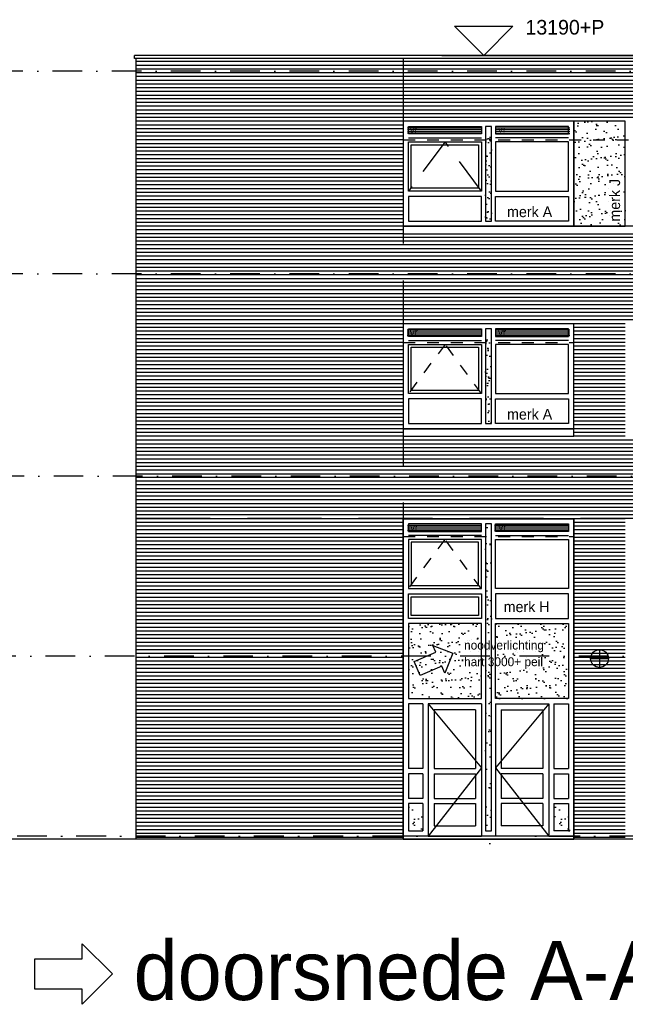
# Model space of a CAD drawing. Extents: x 0 to 140000, y 0 to 84100.
# Tile 71 of 105: x 9899 to 20122, y 42794 to 59427. Entities that reach past the tile are written whole.
import ezdxf
from ezdxf.enums import TextEntityAlignment as Align

# ---------------------------------------------------------------- set-up
doc = ezdxf.new("R2010")
doc.units = 0
doc.header["$LTSCALE"] = 100
doc.header["$MEASUREMENT"] = 0
for name, pattern in [('B0201', [50, 31.25, -6.25, 6.25, -6.25]), ('B0701', [9.375, 6.25, -3.125]), ('B0703', [18.75, 12.5, -6.25]), ('DASHDOT', [1, 0.5, -0.25, 0, -0.25]), ('TEGELS', [4, 2, -2])]:
    doc.linetypes.add(name, pattern=pattern)
doc.layers.get('0').update_dxf_attribs({"linetype": 'CONTINUOUS'})
for name, color, linetype in [('AA31----_BUITENKOZ', 7, 'CONTINUOUS'), ('AA31----_BUITENKOZIJ', 7, 'CONTINUOUS'), ('AL$0A---_WIJZIGINGEN', 2, 'CONTINUOUS'), ('AL$7A---_STRAMIEN', 42, 'B0201'), ('AL11----_GRONDWERK', 4, 'CONTINUOUS'), ('AL21----_BUITENWAND', 2, 'CONTINUOUS'), ('AL31----_BUITENKOZ', 7, 'CONTINUOUS'), ('AL31----_BUITENKOZIJ', 7, 'CONTINUOUS'), ('AM$1A---_ALGEMEEN', 1, 'CONTINUOUS'), ('AT$0A---_WIJZIGINGEN', 7, 'CONTINUOUS'), ('AT$1A---_ALGEMEEN', 7, 'CONTINUOUS'), ('AT$1A---_TEKST', 2, 'CONTINUOUS'), ('DLLATATIE', 3, 'B0703'), ('NOODVERLICHTING', 2, 'CONTINUOUS'), ('VENTILATIE', 1, 'CONTINUOUS'), ('ZONWERING', 4, 'TEGELS')]:
    doc.layers.add(name, color=color, linetype=linetype)
doc.styles.add('00_100', font='B-GBP.shx', dxfattribs={"height": 120})
doc.styles.add('01_100', font='B-GBP.shx', dxfattribs={"height": 180})
doc.styles.add('02_100', font='B-GBP.shx', dxfattribs={"height": 250})
doc.styles.add('03_200', font='B-GBP.shx', dxfattribs={"height": 700})
doc.styles.add('03_AT', font='B-GBP')
doc.styles.add('B-01', font='b-gbp')
pattern_1 = [(37.5, (-52903.8, -82412.16), (-7.6852, 235.0725), [0, -185.44, 0, -207.4, 0, -198.25]), (7.5, (-52903.8, -82412.16), (215.9128, 344.3018), [0, -100.04, 0, -167.14, 0, -64.05]), (327.5, (-53053.86, -82412.16), (379.9253, 0.6904), [0, -61, 0, -219.6, 0, -286.7]), (317.5, (-53053.86, -82412.16), (366.7474, 107.0764), [0, -30.5, 0, -143.96, 0, -164.7])]
pattern_2 = [(37.5, (-36532.1, -26474.17), (-7.6852, 235.0725), [0, -185.44, 0, -207.4, 0, -198.25]), (7.5, (-36532.1, -26474.17), (215.9128, 344.3018), [0, -100.04, 0, -167.14, 0, -64.05]), (327.5, (-36682.17, -26474.17), (379.9253, 0.6904), [0, -61, 0, -219.6, 0, -286.7]), (317.5, (-36682.17, -26474.17), (366.7474, 107.0764), [0, -30.5, 0, -143.96, 0, -164.7])]
pattern_3 = [(37.5, (-116934.59, -44875.38), (-7.6852, 235.0725), [0, -185.44, 0, -207.4, 0, -198.25]), (7.5, (-116934.6, -44875.38), (215.91276, 344.3018), [0, -100.04, 0, -167.14, 0, -64.05]), (327.5, (-117084.65, -44875.38), (379.9253, 0.6904), [0, -61, 0, -219.6, 0, -286.7]), (317.5, (-117084.65, -44875.38), (366.74745, 107.0764), [0, -30.5, 0, -143.96, 0, -164.7])]

# ---------------------------------------------------------------- blocks, each defined once
blk = doc.blocks.new('PH31-001')
at = {"layer": 'AL31----_BUITENKOZ'}
h = blk.add_hatch(dxfattribs=at)
h.set_pattern_fill('AR-SAND', color=256, scale=122, style=0)
h.set_pattern_definition(pattern_1)
h.paths.add_polyline_path([(1490, 1580), (1390, 1580), (1390, 67), (1490, 67)])
for p, q in [((88, 1492), (1323, 1492)), ((2792, 1492), (1557, 1492)), ((0, 0), (0, 0)), ((0, 0), (0, 0))]:
    blk.add_line(p, q, dxfattribs=at)
at = {"layer": 'AL31----_BUITENKOZ', "color": 1, "linetype": 'TEGELS'}
for p, q in [((709, 1425), (88, 593)), ((1323, 593), (709, 1425))]:
    blk.add_line(p, q, dxfattribs=at)
at = {"layer": 'AL31----_BUITENKOZ'}
for points in [[(2880, 0), (2880, 1774), (0, 1774), (0, 1774), (0, 0)], [(88, 1559), (88, 1686), (1323, 1686), (1323, 1559)], [(1490, 1686), (1390, 1686), (1390, 88), (1490, 88)], [(2792, 1559), (2792, 1686), (1557, 1686), (1557, 1559)], [(88, 593), (88, 1425), (1323, 1425), (1323, 593)], [(2792, 593), (2792, 1425), (1557, 1425), (1557, 593)], [(88, 505), (88, 88), (1323, 88), (1323, 505)], [(2792, 505), (2792, 88), (1557, 88), (1557, 505)]]:
    blk.add_lwpolyline(points, close=True, dxfattribs=at)
at = {"layer": 'AL31----_BUITENKOZ', "color": 1}
blk.add_lwpolyline([(138, 643), (138, 1375), (1273, 1375), (1273, 643)], close=True, dxfattribs=at)
at = {"layer": 'AT$1A---_TEKST', "style": '01_100'}
blk.add_text('merk A', height=180, dxfattribs=at).set_placement((1754, 154))
blk = doc.blocks.new('AS01PM01')
for p, q in [((-7, 7), (7, 7)), ((0, 0), (-7, 7)), ((0, 0), (7, 7)), ((-10, 0), (39.4, 0))]:
    blk.add_line(p, q)
at = {"color": 7, "style": 'B-01'}
blk.add_attdef('PEILM', text='', height=3.5, dxfattribs=at).set_placement((-10, 5), align=Align.RIGHT)
blk.add_attdef('OMSCHR', (10, 5), '', height=3.5, dxfattribs=at)
blk = doc.blocks.new('PH31-039')
at = {"layer": 'AA31----_BUITENKOZ'}
h = blk.add_hatch(dxfattribs=at)
h.set_pattern_fill('AR-SAND', color=256, scale=122, style=0)
h.set_pattern_definition([(37.5, (-19824.08, -53610.47), (-7.6852, 235.0725), [0, -185.44, 0, -207.4, 0, -198.25]), (7.5, (-19824.08, -53610.47), (215.9128, 344.3018), [0, -100.04, 0, -167.14, 0, -64.05]), (327.5, (-19974.14, -53610.47), (379.9253, 0.6904), [0, -61, 0, -219.6, 0, -286.7]), (317.5, (-19974.14, -53610.47), (366.7474, 107.0764), [0, -30.5, 0, -143.96, 0, -164.7])])
h.paths.add_polyline_path([(0, 1774), (-870, 1774), (-870, 0), (0, 0)])
h.paths.add_polyline_path([(-43, 33), (-43, 1023), (-313, 1023), (-313, 33)], flags=24)
at = {"layer": 'AL31----_BUITENKOZ', "color": 42}
blk.add_lwpolyline([(-870, 0), (0, 0), (0, 1774), (-870, 1774)], close=True, dxfattribs=at)
at = {"layer": 'AT$1A---_TEKST', "color": 1, "style": '01_100'}
blk.add_text('merk J', height=180, rotation=90, dxfattribs=at).set_placement((-88, 78))
blk = doc.blocks.new('PH31-004')
at = {"layer": 'AL31----_BUITENKOZ'}
h = blk.add_hatch(dxfattribs=at)
h.set_pattern_fill('AR-SAND', color=256, scale=122, style=0)
h.set_pattern_definition(pattern_1)
h.paths.add_polyline_path([(1490, 1580), (1390, 1580), (1390, 67), (1490, 67)])
for p, q in [((88, 1492), (1323, 1492)), ((2792, 1492), (1557, 1492)), ((0, 0), (0, 0))]:
    blk.add_line(p, q, dxfattribs=at)
at = {"layer": 'AL31----_BUITENKOZ', "color": 1, "linetype": 'B0701'}
for p, q in [((709, 1425), (88, 593)), ((1323, 593), (709, 1425))]:
    blk.add_line(p, q, dxfattribs=at)
at = {"layer": 'AL31----_BUITENKOZ'}
for points in [[(2880, 0), (2880, 1774), (0, 1774), (0, 1774), (0, 0)], [(88, 1559), (88, 1686), (1323, 1686), (1323, 1559)], [(1490, 1686), (1390, 1686), (1390, 88), (1490, 88)], [(2792, 1559), (2792, 1686), (1557, 1686), (1557, 1559)], [(88, 593), (88, 1425), (1323, 1425), (1323, 593)], [(2792, 593), (2792, 1425), (1557, 1425), (1557, 593)], [(88, 505), (88, 88), (1323, 88), (1323, 505)], [(2792, 505), (2792, 88), (1557, 88), (1557, 505)]]:
    blk.add_lwpolyline(points, close=True, dxfattribs=at)
at = {"layer": 'AL31----_BUITENKOZ', "color": 1}
blk.add_lwpolyline([(138, 643), (138, 1375), (1273, 1375), (1273, 643)], close=True, dxfattribs=at)
at = {"layer": 'AT$1A---_TEKST', "style": '01_100'}
blk.add_text('merk A', height=180, dxfattribs=at).set_placement((1754, 154))
blk = doc.blocks.new('PH31-041')
at = {"layer": 'AA31----_BUITENKOZ'}
h = blk.add_hatch(dxfattribs=at)
h.set_pattern_fill('AR-SAND', color=256, scale=122, style=0)
h.set_pattern_definition([(37.5, (-135403.8, -72586.83), (-7.6852, 235.0725), [0, -185.44, 0, -207.4, 0, -198.25]), (7.5, (-135403.8, -72586.83), (215.91276, 344.3018), [0, -100.04, 0, -167.14, 0, -64.05]), (327.5, (-135553.86, -72586.83), (379.9253, 0.6904), [0, -61, 0, -219.6, 0, -286.7]), (317.5, (-135553.86, -72586.83), (366.74745, 107.0764), [0, -30.5, 0, -143.96, 0, -164.7])])
h.paths.add_polyline_path([(1490, 5325), (1390, 5325), (1390, -83), (1490, -83)])
h = blk.add_hatch(dxfattribs=at)
h.set_pattern_fill('AR-SAND', color=256, scale=122, style=0)
h.set_pattern_definition(pattern_3)
h.paths.add_polyline_path([(1323, 2423), (1323, 3690), (88, 3690), (88, 2423)])
h = blk.add_hatch(dxfattribs=at)
h.set_pattern_fill('AR-SAND', color=256, scale=122, style=0)
h.set_pattern_definition(pattern_3)
h.paths.add_polyline_path([(1557, 2423), (1557, 3690), (2792, 3690), (2792, 2423)])
at = {"layer": 'AA31----_BUITENKOZIJ'}
h = blk.add_hatch(dxfattribs=at)
h.set_pattern_fill('AR-SAND', color=256, scale=122, style=0)
h.set_pattern_definition([(37.5, (-120384.67, -44761.27), (-7.6852, 235.0725), [0, -185.44, 0, -207.4, 0, -198.25]), (7.5, (-120384.67, -44761.27), (215.91276, 344.3018), [0, -100.04, 0, -167.14, 0, -64.05]), (327.5, (-120534.73, -44761.27), (379.9253, 0.6904), [0, -61, 0, -219.6, 0, -286.7]), (317.5, (-120534.73, -44761.27), (366.74745, 107.0764), [0, -30.5, 0, -143.96, 0, -164.7])])
h.paths.add_polyline_path([(335, 650), (88, 650), (88, 188), (335, 188)])
h = blk.add_hatch(dxfattribs=at)
h.set_pattern_fill('AR-SAND', color=256, scale=122, style=0)
h.set_pattern_definition([(37.5, (-117906.67, -44761.27), (-7.6852, 235.0725), [0, -185.44, 0, -207.4, 0, -198.25]), (7.5, (-117906.67, -44761.27), (215.91276, 344.3018), [0, -100.04, 0, -167.14, 0, -64.05]), (327.5, (-118056.73, -44761.27), (379.9253, 0.6904), [0, -61, 0, -219.6, 0, -286.7]), (317.5, (-118056.73, -44761.27), (366.74745, 107.0764), [0, -30.5, 0, -143.96, 0, -164.7])])
h.paths.add_polyline_path([(2813, 650), (2545, 650), (2545, 167), (2813, 167)])
at = {"layer": 'VENTILATIE'}
h = blk.add_hatch(dxfattribs=at)
h.set_pattern_fill('LINE', color=256, scale=250, style=0)
h.set_pattern_definition([(0, (-38178.438, -51297.286), (0, 31.25), [])])
h.paths.add_polyline_path([(1329, 5244), (1329, 5371), (73, 5371), (73, 5244)])
h = blk.add_hatch(dxfattribs=at)
h.set_pattern_fill('LINE', color=256, scale=250, style=0)
h.set_pattern_definition([(0, (-36709.965, -51297.286), (0, 31.25), [])])
h.paths.add_polyline_path([(2798, 5244), (2798, 5371), (1542, 5371), (1542, 5244)])
at = {"layer": 'AL31----_BUITENKOZ'}
for p, q in [((1323, 5181), (88, 5181)), ((1557, 5181), (2792, 5181)), ((335, 2335), (335, 1243)), ((1323, 2335), (1323, 100)), ((1557, 2335), (1557, 100)), ((2545, 2335), (2545, 1243)), ((1223, 2235), (1223, 1243)), ((1657, 2235), (1657, 1243)), ((335, 1243), (88, 1243)), ((523, 1243), (1223, 1243)), ((2357, 1243), (1657, 1243)), ((2545, 1243), (2792, 1243)), ((335, 1155), (88, 1155)), ((335, 1155), (335, 738)), ((523, 1155), (1223, 1155)), ((1223, 1155), (1223, 738)), ((2357, 1155), (1657, 1155)), ((1657, 1155), (1657, 738)), ((2545, 1155), (2792, 1155)), ((2545, 1155), (2545, 738)), ((335, 738), (88, 738)), ((523, 738), (1223, 738)), ((2357, 738), (1657, 738)), ((2545, 738), (2792, 738)), ((335, 650), (88, 650)), ((335, 650), (335, 188)), ((523, 650), (1223, 650)), ((1223, 650), (1223, 273)), ((2357, 650), (1657, 650)), ((1657, 650), (1657, 273)), ((2545, 650), (2792, 650)), ((2545, 650), (2545, 188))]:
    blk.add_line(p, q, dxfattribs=at)
at = {"layer": 'AL31----_BUITENKOZ', "color": 1, "linetype": 'TEGELS'}
for p, q in [((705, 5114), (84, 4283)), ((1319, 4283), (705, 5114))]:
    blk.add_line(p, q, dxfattribs=at)
at = {"layer": 'AL31----_BUITENKOZ', "color": 1}
for p, q in [((423, 2335), (1323, 1254)), ((2457, 2335), (1557, 1254)), ((1323, 1254), (423, 100)), ((1557, 1254), (2457, 100))]:
    blk.add_line(p, q, dxfattribs=at)
at = {"layer": 'AL31----_BUITENKOZ'}
for points in [[(2880, 48), (2880, 5463), (0, 5463), (0, 5463), (0, 48)], [(1323, 5248), (1323, 5375), (88, 5375), (88, 5248)], [(1490, 5375), (1390, 5375), (1390, 188), (1490, 188)], [(1557, 5248), (1557, 5375), (2792, 5375), (2792, 5248)], [(1323, 4283), (1323, 5114), (88, 5114), (88, 4283)], [(1557, 4283), (1557, 5114), (2792, 5114), (2792, 4283)], [(1323, 4195), (1323, 3778), (88, 3778), (88, 4195)], [(1557, 4195), (1557, 3778), (2792, 3778), (2792, 4195)], [(1323, 2423), (1323, 3690), (88, 3690), (88, 2423)], [(1557, 2423), (1557, 3690), (2792, 3690), (2792, 2423)]]:
    blk.add_lwpolyline(points, close=True, dxfattribs=at)
at = {"layer": 'AL31----_BUITENKOZ', "color": 1}
for points in [[(1273, 4333), (1273, 5064), (138, 5064), (138, 4333)], [(1273, 4145), (1273, 3828), (138, 3828), (138, 4145)]]:
    blk.add_lwpolyline(points, close=True, dxfattribs=at)
at = {"layer": 'AL31----_BUITENKOZ'}
for points in [[(335, 2335), (88, 2335), (88, 1243)], [(1323, 2335), (423, 2335), (423, 100), (1323, 100)], [(1557, 2335), (2457, 2335), (2457, 100), (1557, 100)], [(2545, 2335), (2792, 2335), (2792, 1243)], [(1223, 2235), (523, 2235), (523, 1243)], [(1657, 2235), (2357, 2235), (2357, 1243)], [(88, 1155), (88, 738)], [(523, 1155), (523, 738)], [(2357, 1155), (2357, 738)], [(2792, 1155), (2792, 738)], [(88, 650), (88, 188), (335, 188)], [(523, 650), (523, 273), (1223, 273)], [(2357, 650), (2357, 273), (1657, 273)], [(2792, 650), (2792, 188), (2545, 188)]]:
    blk.add_lwpolyline(points, dxfattribs=at)
at = {"layer": 'AL31----_BUITENKOZIJ'}
for p, q in [((1557, 100), (0, 100)), ((2457, 100), (2880, 100))]:
    blk.add_line(p, q, dxfattribs=at)
at = {"layer": 'AT$1A---_ALGEMEEN', "color": 2, "style": '00_100'}
for p in [(119, 5260), (1609, 5260)]:
    blk.add_text('vr', height=120, dxfattribs=at).set_placement(p)
at = {"layer": 'AT$1A---_TEKST', "style": '01_100'}
blk.add_text('merk H', height=180, dxfattribs=at).set_placement((1697, 3885))
blk = doc.blocks.new('AS00S005')
at = {"layer": 'AL$0A---_WIJZIGINGEN'}
blk.add_lwpolyline([(0, 0), (-5.12, -5.12), (-5.12, -2.56), (-13.06, -2.56), (-13.06, 2.56), (-5.12, 2.56), (-5.12, 5.12)], close=True, dxfattribs=at)
at = {"layer": 'AT$0A---_WIJZIGINGEN', "color": 3, "style": '03_AT'}
blk.add_attdef('NUMMER', text='', height=3.5, dxfattribs=at).set_placement((-8.98, -0.06), align=Align.MIDDLE)

msp = doc.modelspace()

# ---------------------------------------------------------------- hatches: boundary and pattern name
at = {"layer": 'AA31----_BUITENKOZ'}
h = msp.add_hatch(dxfattribs=at)
h.set_pattern_fill('AR-SAND', color=256, scale=122, style=0)
h.set_pattern_definition(pattern_2)
h.paths.add_polyline_path([(17861.7, 57517.7), (17761.7, 57517.7), (17761.7, 56005), (17861.7, 56005)])
h = msp.add_hatch(dxfattribs=at)
h.set_pattern_fill('AR-SAND', color=256, scale=122, style=0)
h.set_pattern_definition(pattern_2)
h.paths.add_polyline_path([(17861.7, 54097.7), (17761.7, 54097.7), (17761.7, 52585), (17861.7, 52585)])
at = {"layer": 'VENTILATIE'}
h = msp.add_hatch(dxfattribs=at)
h.set_pattern_fill('LINE', color=1, scale=250, style=0)
h.set_pattern_definition([(0, (-21804.775, 950.748), (0, 31.25), [])])
h.paths.add_polyline_path([(17702.8, 57492.1), (17702.8, 57619.1), (16446.8, 57619.1), (16446.8, 57492.1)])
h = msp.add_hatch(dxfattribs=at)
h.set_pattern_fill('LINE', color=1, scale=250, style=0)
h.set_pattern_definition([(0, (-20322.896, 944.66), (0, 31.25), [])])
h.paths.add_polyline_path([(19184.7, 57486), (19184.7, 57613), (17928.7, 57613), (17928.7, 57486)])
h = msp.add_hatch(dxfattribs=at)
h.set_pattern_fill('LINE', color=1, scale=250, style=0)
h.set_pattern_definition([(0, (-21812.896, -2470.77), (0, 31.25), [])])
h.paths.add_polyline_path([(17694.7, 54070.6), (17694.7, 54197.6), (16438.7, 54197.6), (16438.7, 54070.6)])
h = msp.add_hatch(dxfattribs=at)
h.set_pattern_fill('LINE', color=1, scale=250, style=0)
h.set_pattern_definition([(0, (-20322.896, -2470.77), (0, 31.25), [])])
h.paths.add_polyline_path([(19184.7, 54070.6), (19184.7, 54197.6), (17928.7, 54197.6), (17928.7, 54070.6)])

# ---------------------------------------------------------------- linework, layer by layer
at = {"layer": 'AL$7A---_STRAMIEN', "color": 1, "linetype": 'DASHDOT', "ltscale": 10}
for p, q in [((130964.8, 58554.7), (9153.4, 58554.7)), ((130964.8, 55134.7), (9153.4, 55134.7)), ((130984.9, 51714.7), (9173.5, 51714.7)), ((35838.9, 48674.7), (9173.5, 48674.7)), ((102367.1, 45634.7), (9173.5, 45634.7)), ((103361.7, 45634.7), (10168.2, 45634.7))]:
    msp.add_line(p, q, dxfattribs=at)
at = {"layer": 'AL11----_GRONDWERK'}
msp.add_line((40530.9, 45584.7), (1000, 45584.7), dxfattribs=at)
at = {"layer": 'AL21----_BUITENWAND'}
for p, q in [((105964.2, 58823.7), (11836.7, 58823.7)), ((11836.7, 58768.8), (11836.7, 58823.7)), ((105964.2, 58768.8), (11836.7, 58768.8)), ((11866.7, 45584.7), (11866.7, 58768.8))]:
    msp.add_line(p, q, dxfattribs=at)
at = {"layer": 'AL21----_BUITENWAND', "color": 42}
for p, q in [((11866.7, 58724.7), (105922.4, 58724.7)), ((11866.7, 58661.3), (105922.4, 58661.3)), ((11866.7, 58598), (105922.4, 58598)), ((11866.7, 58534.7), (105922.4, 58534.7)), ((11866.7, 58471.3), (105922.4, 58471.3)), ((11866.7, 58408), (105922.4, 58408)), ((11866.7, 58344.7), (105922.4, 58344.7)), ((11866.7, 58281.3), (105922.4, 58281.3)), ((11866.7, 58218), (105922.4, 58218)), ((11866.7, 58154.7), (105922.4, 58154.7)), ((105922.4, 58091.3), (11866.7, 58091.3)), ((105922.4, 58028), (11866.7, 58028)), ((105922.4, 57964.7), (11866.7, 57964.7)), ((105922.4, 57901.3), (11866.7, 57901.3)), ((105922.4, 57838), (11866.7, 57838)), ((105922.4, 57774.7), (11866.7, 57774.7)), ((16371.7, 57711.3), (11866.7, 57711.3)), ((16371.7, 57648), (11866.7, 57648)), ((16371.7, 57584.7), (11866.7, 57584.7)), ((16371.7, 57521.3), (11866.7, 57521.3)), ((16371.7, 57458), (11866.7, 57458)), ((16371.7, 57394.7), (11866.7, 57394.7)), ((16371.7, 57521.3), (15379.1, 57521.3)), ((16371.7, 57331.3), (11866.7, 57331.3)), ((16371.7, 57268), (11866.7, 57268)), ((16371.7, 57204.7), (11866.7, 57204.7)), ((16371.7, 57141.3), (11866.7, 57141.3)), ((16371.7, 57078), (11866.7, 57078)), ((16371.7, 57014.7), (11866.7, 57014.7)), ((16371.7, 56951.3), (11866.7, 56951.3)), ((16371.7, 56888), (11866.7, 56888)), ((16371.7, 56824.7), (11866.7, 56824.7)), ((16371.7, 56761.3), (11866.7, 56761.3)), ((16371.7, 56698), (11866.7, 56698)), ((16371.7, 56634.7), (11866.7, 56634.7)), ((16371.7, 56571.3), (11866.7, 56571.3)), ((16371.7, 56508), (11866.7, 56508)), ((16371.7, 56444.7), (11866.7, 56444.7)), ((16371.7, 56381.3), (11866.7, 56381.3)), ((16371.7, 56318), (11866.7, 56318)), ((16371.7, 56254.7), (11866.7, 56254.7)), ((16371.7, 56191.3), (11866.7, 56191.3)), ((16371.7, 56128), (11866.7, 56128)), ((16371.7, 56064.7), (11866.7, 56064.7)), ((16371.7, 56001.3), (11866.7, 56001.3)), ((16371.7, 55938), (11866.7, 55938)), ((16371.7, 56001.3), (15379.1, 56001.3)), ((16371.7, 55874.7), (11866.7, 55874.7)), ((16371.7, 55811.3), (11866.7, 55811.3)), ((28341.7, 55748), (11866.7, 55748)), ((28341.7, 55684.7), (11866.7, 55684.7)), ((28341.7, 55621.3), (11866.7, 55621.3)), ((28341.7, 55558), (11866.7, 55558)), ((28341.7, 55494.7), (11866.7, 55494.7)), ((28341.7, 55431.3), (11866.7, 55431.3)), ((28341.7, 55368), (11866.7, 55368)), ((28341.7, 55304.7), (11866.7, 55304.7)), ((28341.7, 55241.3), (11866.7, 55241.3)), ((28341.7, 55178), (11866.7, 55178)), ((28341.7, 55114.7), (11866.7, 55114.7)), ((28341.7, 55051.3), (11866.7, 55051.3)), ((28341.7, 54988), (11866.7, 54988)), ((28341.7, 54924.7), (11866.7, 54924.7)), ((28341.7, 54861.3), (11866.7, 54861.3)), ((28341.7, 54798), (11866.7, 54798)), ((28341.7, 54734.7), (11866.7, 54734.7)), ((28341.7, 54671.3), (11866.7, 54671.3)), ((28341.7, 54608), (11866.7, 54608)), ((28341.7, 54544.7), (11866.7, 54544.7)), ((28341.7, 54481.3), (11866.7, 54481.3)), ((28341.7, 54418), (11866.7, 54418)), ((28341.7, 54354.7), (11866.7, 54354.7)), ((16371.7, 54291.3), (11866.7, 54291.3)), ((16371.7, 54228), (11866.7, 54228)), ((20121.7, 54291.3), (19251.7, 54291.3)), ((20121.7, 54228), (19251.7, 54228)), ((16371.7, 54164.7), (11866.7, 54164.7)), ((16371.7, 54101.3), (11866.7, 54101.3)), ((20121.7, 54164.7), (19251.7, 54164.7)), ((20121.7, 54101.3), (19251.7, 54101.3)), ((16371.7, 54038), (11866.7, 54038)), ((16371.7, 53974.7), (11866.7, 53974.7)), ((16371.7, 53911.3), (11866.7, 53911.3)), ((20121.7, 54038), (19251.7, 54038)), ((20121.7, 53974.7), (19251.7, 53974.7)), ((20121.7, 53911.3), (19251.7, 53911.3)), ((16371.7, 53848), (11866.7, 53848)), ((16371.7, 53784.7), (11866.7, 53784.7)), ((20121.7, 53848), (19251.7, 53848)), ((20121.7, 53784.7), (19251.7, 53784.7)), ((16371.7, 53721.3), (11866.7, 53721.3)), ((16371.7, 53658), (11866.7, 53658)), ((16371.7, 53594.7), (11866.7, 53594.7)), ((20121.7, 53721.3), (19251.7, 53721.3)), ((20121.7, 53658), (19251.7, 53658)), ((20121.7, 53594.7), (19251.7, 53594.7)), ((16371.7, 53531.3), (11866.7, 53531.3)), ((16371.7, 53468), (11866.7, 53468)), ((16371.7, 53404.7), (11866.7, 53404.7)), ((20121.7, 53531.3), (19251.7, 53531.3)), ((20121.7, 53468), (19251.7, 53468)), ((20121.7, 53404.7), (19251.7, 53404.7)), ((16371.7, 53341.3), (11866.7, 53341.3)), ((16371.7, 53278), (11866.7, 53278)), ((20121.7, 53341.3), (19251.7, 53341.3)), ((20121.7, 53278), (19251.7, 53278)), ((16371.7, 53214.7), (11866.7, 53214.7)), ((16371.7, 53151.3), (11866.7, 53151.3)), ((16371.7, 53088), (11866.7, 53088)), ((20121.7, 53214.7), (19251.7, 53214.7)), ((20121.7, 53151.3), (19251.7, 53151.3)), ((20121.7, 53088), (19251.7, 53088)), ((16371.7, 53024.7), (11866.7, 53024.7)), ((16371.7, 52961.3), (11866.7, 52961.3)), ((16371.7, 52898), (11866.7, 52898)), ((20121.7, 53024.7), (19251.7, 53024.7)), ((20121.7, 52961.3), (19251.7, 52961.3)), ((20121.7, 52898), (19251.7, 52898)), ((16371.7, 52834.7), (11866.7, 52834.7)), ((16371.7, 52771.3), (11866.7, 52771.3)), ((20121.7, 52834.7), (19251.7, 52834.7)), ((20121.7, 52771.3), (19251.7, 52771.3)), ((16371.7, 52708), (11866.7, 52708)), ((16371.7, 52644.7), (11866.7, 52644.7)), ((16371.7, 52581.3), (11866.7, 52581.3)), ((20121.7, 52708), (19251.7, 52708)), ((20121.7, 52644.7), (19251.7, 52644.7)), ((20121.7, 52581.3), (19251.7, 52581.3)), ((16371.7, 52518), (11866.7, 52518)), ((16371.7, 52454.7), (11866.7, 52454.7)), ((20121.7, 52518), (19251.7, 52518)), ((20121.7, 52454.7), (19251.7, 52454.7)), ((16371.7, 52391.3), (11866.7, 52391.3)), ((11866.7, 52328), (105922.4, 52328)), ((11866.7, 52264.7), (105922.4, 52264.7)), ((20121.7, 52391.3), (19251.7, 52391.3)), ((11866.7, 52201.3), (105922.4, 52201.3)), ((11866.7, 52138), (105922.4, 52138)), ((11866.7, 52074.7), (105922.4, 52074.7)), ((11866.7, 52011.3), (105922.4, 52011.3)), ((11866.7, 51948), (105922.4, 51948)), ((11866.7, 51884.7), (105922.4, 51884.7)), ((11866.7, 51821.3), (105922.4, 51821.3)), ((11866.7, 51758), (105922.4, 51758)), ((105922.4, 51694.7), (11866.7, 51694.7)), ((105922.4, 51631.3), (11866.7, 51631.3)), ((105922.4, 51568), (11866.7, 51568)), ((105922.4, 51504.7), (11866.7, 51504.7)), ((61741.6, 51441.3), (11866.7, 51441.3)), ((50491.6, 51378), (11866.7, 51378)), ((50491.6, 51314.7), (11866.7, 51314.7)), ((50491.6, 51251.3), (11866.7, 51251.3)), ((50491.6, 51188), (11866.7, 51188)), ((50491.6, 51124.7), (11866.7, 51124.7)), ((50491.6, 51061.3), (11866.7, 51061.3)), ((16371.7, 50998), (11866.7, 50998)), ((16371.7, 50934.7), (11866.7, 50934.7)), ((20121.7, 50998), (19251.7, 50998)), ((20121.7, 50934.7), (19251.7, 50934.7)), ((16371.7, 50871.3), (11866.7, 50871.3)), ((16371.7, 50808), (11866.7, 50808)), ((16371.7, 50744.7), (11866.7, 50744.7)), ((20121.7, 50871.3), (19251.7, 50871.3)), ((20121.7, 50808), (19251.7, 50808)), ((20121.7, 50744.7), (19251.7, 50744.7)), ((16371.7, 50681.3), (11866.7, 50681.3)), ((16371.7, 50618), (11866.7, 50618)), ((20121.7, 50681.3), (19251.7, 50681.3)), ((20121.7, 50618), (19251.7, 50618)), ((16371.7, 50554.7), (11866.7, 50554.7)), ((16371.7, 50491.3), (11866.7, 50491.3)), ((16371.7, 50428), (11866.7, 50428)), ((20121.7, 50554.7), (19251.7, 50554.7)), ((20121.7, 50491.3), (19251.7, 50491.3)), ((20121.7, 50428), (19251.7, 50428)), ((16371.7, 50364.7), (11866.7, 50364.7)), ((16371.7, 50301.3), (11866.7, 50301.3)), ((16371.7, 50238), (11866.7, 50238)), ((20121.7, 50364.7), (19251.7, 50364.7)), ((20121.7, 50301.3), (19251.7, 50301.3)), ((20121.7, 50238), (19251.7, 50238)), ((16371.7, 50174.7), (11866.7, 50174.7)), ((16371.7, 50111.3), (11866.7, 50111.3)), ((20121.7, 50174.7), (19251.7, 50174.7)), ((20121.7, 50111.3), (19251.7, 50111.3)), ((16371.7, 50048), (11866.7, 50048)), ((16371.7, 49984.7), (11866.7, 49984.7)), ((16371.7, 49921.3), (11866.7, 49921.3)), ((20121.7, 50048), (19251.7, 50048)), ((20121.7, 49984.7), (19251.7, 49984.7)), ((20121.7, 49921.3), (19251.7, 49921.3)), ((16371.7, 49858), (11866.7, 49858)), ((16371.7, 49794.7), (11866.7, 49794.7)), ((16371.7, 49731.3), (11866.7, 49731.3)), ((20121.7, 49858), (19251.7, 49858)), ((20121.7, 49794.7), (19251.7, 49794.7)), ((20121.7, 49731.3), (19251.7, 49731.3)), ((16371.7, 49668), (11866.7, 49668)), ((16371.7, 49604.7), (11866.7, 49604.7)), ((20121.7, 49668), (19251.7, 49668)), ((20121.7, 49604.7), (19251.7, 49604.7)), ((16371.7, 49541.3), (11866.7, 49541.3)), ((16371.7, 49478), (11866.7, 49478)), ((16371.7, 49414.7), (11866.7, 49414.7)), ((20121.7, 49541.3), (19251.7, 49541.3)), ((20121.7, 49478), (19251.7, 49478)), ((20121.7, 49414.7), (19251.7, 49414.7)), ((16371.7, 49351.3), (11866.7, 49351.3)), ((16371.7, 49288), (11866.7, 49288)), ((20121.7, 49351.3), (19251.7, 49351.3)), ((20121.7, 49288), (19251.7, 49288)), ((16371.7, 49224.7), (11866.7, 49224.7)), ((16371.7, 49161.3), (11866.7, 49161.3)), ((16371.7, 49098), (11866.7, 49098)), ((20121.7, 49224.7), (19251.7, 49224.7)), ((20121.7, 49161.3), (19251.7, 49161.3)), ((20121.7, 49098), (19251.7, 49098)), ((16371.7, 49034.7), (11866.7, 49034.7)), ((16371.7, 48971.3), (11866.7, 48971.3)), ((16371.7, 48908), (11866.7, 48908)), ((20121.7, 49034.7), (19251.7, 49034.7)), ((20121.7, 48971.3), (19251.7, 48971.3)), ((20121.7, 48908), (19251.7, 48908)), ((16371.7, 48844.7), (11866.7, 48844.7)), ((16371.7, 48781.3), (11866.7, 48781.3)), ((20121.7, 48844.7), (19251.7, 48844.7)), ((20121.7, 48781.3), (19251.7, 48781.3)), ((16371.7, 48718), (11866.7, 48718)), ((16371.7, 48654.7), (11866.7, 48654.7)), ((16371.7, 48591.3), (11866.7, 48591.3)), ((20121.7, 48718), (19251.7, 48718)), ((20121.7, 48654.7), (19251.7, 48654.7)), ((20121.7, 48591.3), (19251.7, 48591.3)), ((16371.7, 48528), (11866.7, 48528)), ((16371.7, 48464.7), (11866.7, 48464.7)), ((16371.7, 48401.3), (11866.7, 48401.3)), ((20121.7, 48528), (19251.7, 48528)), ((20121.7, 48464.7), (19251.7, 48464.7)), ((20121.7, 48401.3), (19251.7, 48401.3)), ((16371.7, 48338), (11866.7, 48338)), ((16371.7, 48274.7), (11866.7, 48274.7)), ((20121.7, 48338), (19251.7, 48338)), ((20121.7, 48274.7), (19251.7, 48274.7)), ((16371.7, 48211.3), (11866.7, 48211.3)), ((16371.7, 48148), (11866.7, 48148)), ((16371.7, 48084.7), (11866.7, 48084.7)), ((20121.7, 48211.3), (19251.7, 48211.3)), ((20121.7, 48148), (19251.7, 48148)), ((20121.7, 48084.7), (19251.7, 48084.7)), ((16371.7, 48021.3), (11866.7, 48021.3)), ((16371.7, 47958), (11866.7, 47958)), ((20121.7, 48021.3), (19251.7, 48021.3)), ((20121.7, 47958), (19251.7, 47958)), ((16371.7, 47894.7), (11866.7, 47894.7)), ((16371.7, 47831.3), (11866.7, 47831.3)), ((16371.7, 47768), (11866.7, 47768)), ((20121.7, 47894.7), (19251.7, 47894.7)), ((20121.7, 47831.3), (19251.7, 47831.3)), ((20121.7, 47768), (19251.7, 47768)), ((16371.7, 47704.7), (11866.7, 47704.7)), ((16371.7, 47641.3), (11866.7, 47641.3)), ((16371.7, 47578), (11866.7, 47578)), ((20121.7, 47704.7), (19251.7, 47704.7)), ((20121.7, 47641.3), (19251.7, 47641.3)), ((20121.7, 47578), (19251.7, 47578)), ((16371.7, 47514.7), (11866.7, 47514.7)), ((16371.7, 47451.3), (11866.7, 47451.3)), ((20121.7, 47514.7), (19251.7, 47514.7)), ((20121.7, 47451.3), (19251.7, 47451.3)), ((16371.7, 47388), (11866.7, 47388)), ((16371.7, 47324.7), (11866.7, 47324.7)), ((16371.7, 47261.3), (11866.7, 47261.3)), ((20121.7, 47388), (19251.7, 47388)), ((20121.7, 47324.7), (19251.7, 47324.7)), ((20121.7, 47261.3), (19251.7, 47261.3)), ((16371.7, 47198), (11866.7, 47198)), ((16371.7, 47134.7), (11866.7, 47134.7)), ((16371.7, 47071.3), (11866.7, 47071.3)), ((20121.7, 47198), (19251.7, 47198)), ((20121.7, 47134.7), (19251.7, 47134.7)), ((20121.7, 47071.3), (19251.7, 47071.3)), ((16371.7, 47008), (11866.7, 47008)), ((16371.7, 46944.7), (11866.7, 46944.7)), ((20121.7, 47008), (19251.7, 47008)), ((20121.7, 46944.7), (19251.7, 46944.7)), ((16371.7, 46881.3), (11866.7, 46881.3)), ((16371.7, 46818), (11866.7, 46818)), ((16371.7, 46754.7), (11866.7, 46754.7)), ((20121.7, 46881.3), (19251.7, 46881.3)), ((20121.7, 46818), (19251.7, 46818)), ((20121.7, 46754.7), (19251.7, 46754.7)), ((16371.7, 46691.3), (11866.7, 46691.3)), ((16371.7, 46628), (11866.7, 46628)), ((20121.7, 46691.3), (19251.7, 46691.3)), ((20121.7, 46628), (19251.7, 46628)), ((16371.7, 46564.7), (11866.7, 46564.7)), ((16371.7, 46501.3), (11866.7, 46501.3)), ((16371.7, 46438), (11866.7, 46438)), ((20121.7, 46564.7), (19251.7, 46564.7)), ((20121.7, 46501.3), (19251.7, 46501.3)), ((20121.7, 46438), (19251.7, 46438)), ((16371.7, 46374.7), (11866.7, 46374.7)), ((16371.7, 46311.3), (11866.7, 46311.3)), ((16371.7, 46248), (11866.7, 46248)), ((20121.7, 46374.7), (19251.7, 46374.7)), ((20121.7, 46311.3), (19251.7, 46311.3)), ((20121.7, 46248), (19251.7, 46248)), ((16371.7, 46184.7), (11866.7, 46184.7)), ((16371.7, 46121.3), (11866.7, 46121.3)), ((20121.7, 46184.7), (19251.7, 46184.7)), ((20121.7, 46121.3), (19251.7, 46121.3)), ((16371.7, 46058), (11866.7, 46058)), ((16371.7, 45994.7), (11866.7, 45994.7)), ((16371.7, 45931.3), (11866.7, 45931.3)), ((20121.7, 46058), (19251.7, 46058)), ((20121.7, 45994.7), (19251.7, 45994.7)), ((20121.7, 45931.3), (19251.7, 45931.3)), ((16371.7, 45868), (11866.7, 45868)), ((16371.7, 45804.7), (11866.7, 45804.7)), ((16371.7, 45741.3), (11866.7, 45741.3)), ((20121.7, 45868), (19251.7, 45868)), ((20121.7, 45804.7), (19251.7, 45804.7)), ((20121.7, 45741.3), (19251.7, 45741.3)), ((16371.7, 45678), (11866.7, 45678)), ((16371.7, 45614.7), (11866.7, 45614.7)), ((20121.7, 45678), (19251.7, 45678)), ((20121.7, 45614.7), (19251.7, 45614.7))]:
    msp.add_line(p, q, dxfattribs=at)
at = {"layer": 'AL31----_BUITENKOZ'}
for p, q in [((16371.7, 55938), (16371.7, 55938)), ((19251.7, 55938), (16371.7, 55938)), ((16371.7, 55938), (16371.7, 55811.3)), ((26751.7, 55938), (19251.7, 55938)), ((16371.7, 55811.3), (19251.7, 55811.3)), ((19251.7, 55811.3), (26751.7, 55811.3)), ((16371.7, 52518), (16371.7, 52518))]:
    msp.add_line(p, q, dxfattribs=at)
msp.add_lwpolyline([(19251.7, 52518), (16371.7, 52518), (16371.7, 52391.3), (19251.7, 52391.3)], close=True, dxfattribs=at)
at = {"layer": 'AL31----_BUITENKOZ', "color": 2}
msp.add_lwpolyline([(16371.7, 45584.7), (16371.7, 50998), (19251.7, 50998), (19251.7, 45584.7)], dxfattribs=at)
at = {"layer": 'DLLATATIE'}
for p, q in [((16371.7, 58768.9), (16371.7, 45584.7)), ((11866.7, 51004.8), (50491.6, 51004.8))]:
    msp.add_line(p, q, dxfattribs=at)
at = {"layer": 'NOODVERLICHTING'}
for p, q in [((19686.7, 48784.7), (19686.7, 48484.7)), ((19536.7, 48634.7), (19836.7, 48634.7))]:
    msp.add_line(p, q, dxfattribs=at)
msp.add_circle((19686.7, 48634.7), 150, dxfattribs=at)
at = {"layer": 'ZONWERING', "color": 4}
for p, q in [((16376.9, 57399.3), (26740.1, 57399.3)), ((16376.9, 53976.6), (19240.1, 53976.6)), ((16376.9, 50694.3), (19240.1, 50694.3))]:
    msp.add_line(p, q, dxfattribs=at)

# ---------------------------------------------------------------- block references
for name, p in [('PH31-004', (16371.7, 55938)), ('PH31-039', (20121.7, 55938)), ('PH31-001', (16371.7, 52518)), ('PH31-041', (16371.7, 45534.7))]:
    msp.add_blockref(name, p)
ref = msp.add_blockref('AS00S005', (11462.9, 43306.5), dxfattribs=dict(xscale=100, yscale=100, zscale=100))
ref.add_attrib('NUMMER', 'A', dxfattribs={"layer": 'AT$0A---_WIJZIGINGEN', "color": 3, "height": 3.5, "style": '03_AT'}).set_placement((10564.7, 43300), align=Align.MIDDLE)
at = {"layer": 'AM$1A---_ALGEMEEN', "xscale": 70.5, "yscale": 70.5, "zscale": 70.5}
msp.add_blockref('AS01PM01', (17731.5, 58823.3), dxfattribs=at).add_auto_attribs({'OMSCHR': '13190+P'})
at = {"layer": 'AT$0A---_WIJZIGINGEN'}
ref = msp.add_blockref('AS00S005', (17209.5, 48723.7), dxfattribs=dict(at, xscale=50, yscale=50, zscale=50, rotation=23.17340886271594))
ref.add_attrib('NUMMER', 'C', dxfattribs={"color": 3, "height": 3.5, "rotation": 23.17341, "style": '03_AT'}).set_placement((16797.9, 48544), align=Align.MIDDLE)

# ---------------------------------------------------------------- texts
at = {"layer": 'AT$1A---_ALGEMEEN', "color": 2}
for s, height, style, p in [('vr', 120, '00_100', (16484.5, 57514.1)), ('vr', 120, '00_100', (17974.5, 57516.1)), ('vr', 120, '00_100', (16484.5, 54086.5)), ('vr', 120, '00_100', (17974.5, 54086.5)), ('noodverlichting', 150, '02_100', (17399.6, 48786.7)), ('hart 3000+ peil', 150, '02_100', (17399.6, 48506))]:
    msp.add_text(s, height=height, dxfattribs=dict(at, style=style)).set_placement(p)
at = {"layer": 'AT$1A---_TEKST', "color": 4, "style": '03_200'}
msp.add_text('doorsnede A-A', height=1000, dxfattribs=at).set_placement((11822.6, 42866.1))

doc.saveas('drawing.dxf')
